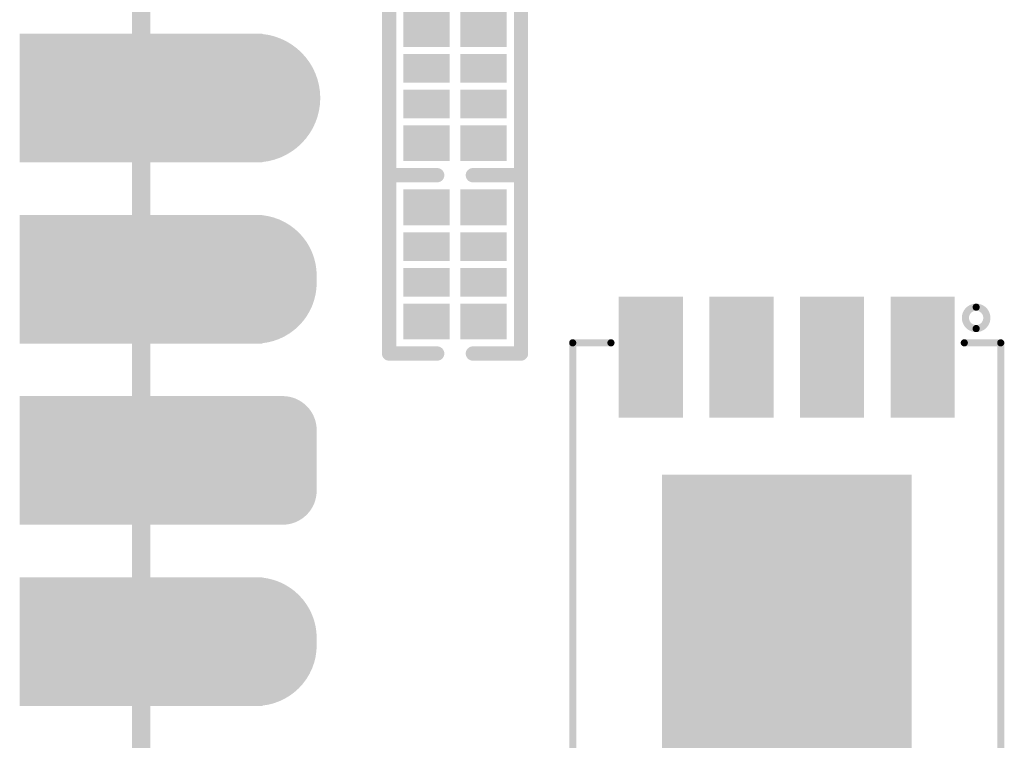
# Model space of a CAD drawing. Header units: millimetres. Extents: x 126.2 to 150.6, y 45.7 to 97.
# Tile 3 of 7: x 126.2 to 140, y 61.1 to 71.2. Entities that reach past the tile are written whole.
import ezdxf

# ---------------------------------------------------------------- set-up
doc = ezdxf.new("R2010")
doc.units = ezdxf.units.MM
for name, color, linetype in [('BottomLayer', 5, 'Continuous'), ('BottomOverlay', 54, 'Continuous'), ('BottomPaste', 16, 'Continuous'), ('BottomSolder', 6, 'Continuous'), ('KeepOutLayer', 6, 'Continuous'), ('MidLayer1', 16, 'Continuous'), ('MidLayer2', 76, 'Continuous'), ('MidLayer3', 90, 'Continuous'), ('MidLayer4', 156, 'Continuous'), ('MultiLayer', 9, 'Continuous'), ('PadHoleLayer', 156, 'Continuous'), ('TopLayer', 1, 'Continuous'), ('TopSolder', 216, 'Continuous')]:
    doc.layers.add(name, color=color, linetype=linetype)

# ---------------------------------------------------------------- blocks, each defined once
blk = doc.blocks.new('P_________1')
at = {"layer": 'BottomLayer', "const_width": 1.5}
for points in [[(8.89, 8.94), (8.89, 8.84)], [(8.89, 3.86), (8.89, 3.76)]]:
    blk.add_lwpolyline(points, dxfattribs=at)
at = {"layer": 'BottomLayer'}
for points, const_width in [([(8.515, 8.94, 1), (9.265, 8.94, 1)], 0.75), ([(8.515, 8.84, 1), (9.265, 8.84, 1)], 0.75), ([(8.328, 6.775, 1), (8.703, 6.775, 1)], 0.375), ([(9.078, 6.775, 1), (9.453, 6.775, 1)], 0.375), ([(8.328, 5.925, 1), (8.703, 5.925, 1)], 0.375), ([(9.078, 5.925, 1), (9.453, 5.925, 1)], 0.375), ([(8.515, 3.86, 1), (9.265, 3.86, 1)], 0.75), ([(8.515, 3.76, 1), (9.265, 3.76, 1)], 0.75), ([(8.49, 1.27, 1), (9.29, 1.27, 1)], 0.8)]:
    blk.add_lwpolyline(points, format="xyb", close=True, dxfattribs=dict(at, const_width=const_width))
for points in [[(8.9, 8.09), (12.1, 8.09), (8.9, 9.69), (12.1, 9.69)], [(9.265, 5.55), (9.265, 7.15), (8.515, 5.55), (8.515, 7.15)], [(8.9, 5.55), (12.1, 5.55), (8.9, 7.15), (12.1, 7.15)], [(9.64, 5.925), (9.64, 6.775), (8.14, 5.925), (8.14, 6.775)], [(8.9, 3.01), (12.1, 3.01), (8.9, 4.61), (12.1, 4.61)], [(8.9, 0.47), (12.1, 0.47), (8.9, 2.07), (12.1, 2.07)]]:
    blk.add_solid(points, dxfattribs=at)
at = {"layer": 'BottomSolder', "const_width": 1.703}
for points in [[(8.89, 8.94), (8.89, 8.84)], [(8.89, 3.86), (8.89, 3.76)]]:
    blk.add_lwpolyline(points, dxfattribs=at)
at = {"layer": 'BottomSolder'}
for points, const_width in [([(8.464, 8.94, 1), (9.316, 8.94, 1)], 0.852), ([(8.464, 8.84, 1), (9.316, 8.84, 1)], 0.852), ([(8.277, 6.775, 1), (8.753, 6.775, 1)], 0.477), ([(9.027, 6.775, 1), (9.503, 6.775, 1)], 0.477), ([(8.277, 5.925, 1), (8.753, 5.925, 1)], 0.477), ([(9.027, 5.925, 1), (9.503, 5.925, 1)], 0.477), ([(8.464, 3.86, 1), (9.316, 3.86, 1)], 0.852), ([(8.464, 3.76, 1), (9.316, 3.76, 1)], 0.852), ([(8.439, 1.27, 1), (9.341, 1.27, 1)], 0.902)]:
    blk.add_lwpolyline(points, format="xyb", close=True, dxfattribs=dict(at, const_width=const_width))
for points in [[(8.798, 7.988), (12.202, 7.988), (8.798, 9.792), (12.202, 9.792)], [(9.265, 5.448), (9.265, 7.252), (8.515, 5.448), (8.515, 7.252)], [(8.798, 5.448), (12.202, 5.448), (8.798, 7.252), (12.202, 7.252)], [(9.742, 5.925), (9.742, 6.775), (8.038, 5.925), (8.038, 6.775)], [(8.798, 2.908), (12.202, 2.908), (8.798, 4.712), (12.202, 4.712)], [(8.798, 0.368), (12.202, 0.368), (8.798, 2.172), (12.202, 2.172)]]:
    blk.add_solid(points, dxfattribs=at)
at = {"layer": 'MidLayer1', "const_width": 1.5}
for points in [[(8.89, 8.94), (8.89, 8.84)], [(8.89, 3.86), (8.89, 3.76)]]:
    blk.add_lwpolyline(points, dxfattribs=at)
at = {"layer": 'MidLayer1'}
for points, const_width in [([(8.515, 8.94, 1), (9.265, 8.94, 1)], 0.75), ([(8.515, 8.84, 1), (9.265, 8.84, 1)], 0.75), ([(8.328, 6.775, 1), (8.703, 6.775, 1)], 0.375), ([(9.078, 6.775, 1), (9.453, 6.775, 1)], 0.375), ([(8.328, 5.925, 1), (8.703, 5.925, 1)], 0.375), ([(9.078, 5.925, 1), (9.453, 5.925, 1)], 0.375), ([(8.515, 3.86, 1), (9.265, 3.86, 1)], 0.75), ([(8.515, 3.76, 1), (9.265, 3.76, 1)], 0.75), ([(8.49, 1.27, 1), (9.29, 1.27, 1)], 0.8)]:
    blk.add_lwpolyline(points, format="xyb", close=True, dxfattribs=dict(at, const_width=const_width))
for points in [[(8.9, 8.09), (12.1, 8.09), (8.9, 9.69), (12.1, 9.69)], [(9.265, 5.55), (9.265, 7.15), (8.515, 5.55), (8.515, 7.15)], [(8.9, 5.55), (12.1, 5.55), (8.9, 7.15), (12.1, 7.15)], [(9.64, 5.925), (9.64, 6.775), (8.14, 5.925), (8.14, 6.775)], [(8.9, 3.01), (12.1, 3.01), (8.9, 4.61), (12.1, 4.61)], [(8.9, 0.47), (12.1, 0.47), (8.9, 2.07), (12.1, 2.07)]]:
    blk.add_solid(points, dxfattribs=at)
at = {"layer": 'MidLayer2', "const_width": 1.5}
for points in [[(8.89, 8.94), (8.89, 8.84)], [(8.89, 3.86), (8.89, 3.76)]]:
    blk.add_lwpolyline(points, dxfattribs=at)
at = {"layer": 'MidLayer2'}
for points, const_width in [([(8.515, 8.94, 1), (9.265, 8.94, 1)], 0.75), ([(8.515, 8.84, 1), (9.265, 8.84, 1)], 0.75), ([(8.328, 6.775, 1), (8.703, 6.775, 1)], 0.375), ([(9.078, 6.775, 1), (9.453, 6.775, 1)], 0.375), ([(8.328, 5.925, 1), (8.703, 5.925, 1)], 0.375), ([(9.078, 5.925, 1), (9.453, 5.925, 1)], 0.375), ([(8.515, 3.86, 1), (9.265, 3.86, 1)], 0.75), ([(8.515, 3.76, 1), (9.265, 3.76, 1)], 0.75), ([(8.49, 1.27, 1), (9.29, 1.27, 1)], 0.8)]:
    blk.add_lwpolyline(points, format="xyb", close=True, dxfattribs=dict(at, const_width=const_width))
for points in [[(8.9, 8.09), (12.1, 8.09), (8.9, 9.69), (12.1, 9.69)], [(9.265, 5.55), (9.265, 7.15), (8.515, 5.55), (8.515, 7.15)], [(8.9, 5.55), (12.1, 5.55), (8.9, 7.15), (12.1, 7.15)], [(9.64, 5.925), (9.64, 6.775), (8.14, 5.925), (8.14, 6.775)], [(8.9, 3.01), (12.1, 3.01), (8.9, 4.61), (12.1, 4.61)], [(8.9, 0.47), (12.1, 0.47), (8.9, 2.07), (12.1, 2.07)]]:
    blk.add_solid(points, dxfattribs=at)
at = {"layer": 'MidLayer3', "const_width": 1.5}
for points in [[(8.89, 8.94), (8.89, 8.84)], [(8.89, 3.86), (8.89, 3.76)]]:
    blk.add_lwpolyline(points, dxfattribs=at)
at = {"layer": 'MidLayer3'}
for points, const_width in [([(8.515, 8.94, 1), (9.265, 8.94, 1)], 0.75), ([(8.515, 8.84, 1), (9.265, 8.84, 1)], 0.75), ([(8.328, 6.775, 1), (8.703, 6.775, 1)], 0.375), ([(9.078, 6.775, 1), (9.453, 6.775, 1)], 0.375), ([(8.328, 5.925, 1), (8.703, 5.925, 1)], 0.375), ([(9.078, 5.925, 1), (9.453, 5.925, 1)], 0.375), ([(8.515, 3.86, 1), (9.265, 3.86, 1)], 0.75), ([(8.515, 3.76, 1), (9.265, 3.76, 1)], 0.75), ([(8.49, 1.27, 1), (9.29, 1.27, 1)], 0.8)]:
    blk.add_lwpolyline(points, format="xyb", close=True, dxfattribs=dict(at, const_width=const_width))
for points in [[(8.9, 8.09), (12.1, 8.09), (8.9, 9.69), (12.1, 9.69)], [(9.265, 5.55), (9.265, 7.15), (8.515, 5.55), (8.515, 7.15)], [(8.9, 5.55), (12.1, 5.55), (8.9, 7.15), (12.1, 7.15)], [(9.64, 5.925), (9.64, 6.775), (8.14, 5.925), (8.14, 6.775)], [(8.9, 3.01), (12.1, 3.01), (8.9, 4.61), (12.1, 4.61)], [(8.9, 0.47), (12.1, 0.47), (8.9, 2.07), (12.1, 2.07)]]:
    blk.add_solid(points, dxfattribs=at)
at = {"layer": 'MidLayer4', "const_width": 1.5}
for points in [[(8.89, 8.94), (8.89, 8.84)], [(8.89, 3.86), (8.89, 3.76)]]:
    blk.add_lwpolyline(points, dxfattribs=at)
at = {"layer": 'MidLayer4'}
for points, const_width in [([(8.515, 8.94, 1), (9.265, 8.94, 1)], 0.75), ([(8.515, 8.84, 1), (9.265, 8.84, 1)], 0.75), ([(8.328, 6.775, 1), (8.703, 6.775, 1)], 0.375), ([(9.078, 6.775, 1), (9.453, 6.775, 1)], 0.375), ([(8.328, 5.925, 1), (8.703, 5.925, 1)], 0.375), ([(9.078, 5.925, 1), (9.453, 5.925, 1)], 0.375), ([(8.515, 3.86, 1), (9.265, 3.86, 1)], 0.75), ([(8.515, 3.76, 1), (9.265, 3.76, 1)], 0.75), ([(8.49, 1.27, 1), (9.29, 1.27, 1)], 0.8)]:
    blk.add_lwpolyline(points, format="xyb", close=True, dxfattribs=dict(at, const_width=const_width))
for points in [[(8.9, 8.09), (12.1, 8.09), (8.9, 9.69), (12.1, 9.69)], [(9.265, 5.55), (9.265, 7.15), (8.515, 5.55), (8.515, 7.15)], [(8.9, 5.55), (12.1, 5.55), (8.9, 7.15), (12.1, 7.15)], [(9.64, 5.925), (9.64, 6.775), (8.14, 5.925), (8.14, 6.775)], [(8.9, 3.01), (12.1, 3.01), (8.9, 4.61), (12.1, 4.61)], [(8.9, 0.47), (12.1, 0.47), (8.9, 2.07), (12.1, 2.07)]]:
    blk.add_solid(points, dxfattribs=at)
at = {"layer": 'MultiLayer', "const_width": 1.5}
for points in [[(8.89, 8.94), (8.89, 8.84)], [(8.89, 3.86), (8.89, 3.76)]]:
    blk.add_lwpolyline(points, dxfattribs=at)
at = {"layer": 'MultiLayer'}
for points, const_width in [([(8.515, 8.94, 1), (9.265, 8.94, 1)], 0.75), ([(8.515, 8.84, 1), (9.265, 8.84, 1)], 0.75), ([(8.328, 6.775, 1), (8.703, 6.775, 1)], 0.375), ([(9.078, 6.775, 1), (9.453, 6.775, 1)], 0.375), ([(8.328, 5.925, 1), (8.703, 5.925, 1)], 0.375), ([(9.078, 5.925, 1), (9.453, 5.925, 1)], 0.375), ([(8.515, 3.86, 1), (9.265, 3.86, 1)], 0.75), ([(8.515, 3.76, 1), (9.265, 3.76, 1)], 0.75), ([(8.49, 1.27, 1), (9.29, 1.27, 1)], 0.8)]:
    blk.add_lwpolyline(points, format="xyb", close=True, dxfattribs=dict(at, const_width=const_width))
for points in [[(8.9, 8.09), (12.1, 8.09), (8.9, 9.69), (12.1, 9.69)], [(9.265, 5.55), (9.265, 7.15), (8.515, 5.55), (8.515, 7.15)], [(8.9, 5.55), (12.1, 5.55), (8.9, 7.15), (12.1, 7.15)], [(9.64, 5.925), (9.64, 6.775), (8.14, 5.925), (8.14, 6.775)], [(8.9, 3.01), (12.1, 3.01), (8.9, 4.61), (12.1, 4.61)], [(8.9, 0.47), (12.1, 0.47), (8.9, 2.07), (12.1, 2.07)]]:
    blk.add_solid(points, dxfattribs=at)
at = {"layer": 'PadHoleLayer', "const_width": 0.5}
for points in [[(8.64, 8.89, 1), (9.14, 8.89, 1)], [(10.25, 8.89, 1), (10.75, 8.89, 1)], [(8.64, 6.35, 1), (9.14, 6.35, 1)], [(10.25, 6.35, 1), (10.75, 6.35, 1)], [(8.64, 3.81, 1), (9.14, 3.81, 1)], [(10.25, 3.81, 1), (10.75, 3.81, 1)], [(8.64, 1.27, 1), (9.14, 1.27, 1)], [(10.25, 1.27, 1), (10.75, 1.27, 1)]]:
    blk.add_lwpolyline(points, format="xyb", close=True, dxfattribs=at)
at = {"layer": 'TopLayer', "const_width": 1.5}
for points in [[(8.89, 8.94), (8.89, 8.84)], [(8.89, 3.86), (8.89, 3.76)]]:
    blk.add_lwpolyline(points, dxfattribs=at)
at = {"layer": 'TopLayer'}
for points, const_width in [([(8.515, 8.94, 1), (9.265, 8.94, 1)], 0.75), ([(8.515, 8.84, 1), (9.265, 8.84, 1)], 0.75), ([(8.328, 6.775, 1), (8.703, 6.775, 1)], 0.375), ([(9.078, 6.775, 1), (9.453, 6.775, 1)], 0.375), ([(8.328, 5.925, 1), (8.703, 5.925, 1)], 0.375), ([(9.078, 5.925, 1), (9.453, 5.925, 1)], 0.375), ([(8.515, 3.86, 1), (9.265, 3.86, 1)], 0.75), ([(8.515, 3.76, 1), (9.265, 3.76, 1)], 0.75), ([(8.49, 1.27, 1), (9.29, 1.27, 1)], 0.8)]:
    blk.add_lwpolyline(points, format="xyb", close=True, dxfattribs=dict(at, const_width=const_width))
for points in [[(8.9, 8.09), (12.1, 8.09), (8.9, 9.69), (12.1, 9.69)], [(9.265, 5.55), (9.265, 7.15), (8.515, 5.55), (8.515, 7.15)], [(8.9, 5.55), (12.1, 5.55), (8.9, 7.15), (12.1, 7.15)], [(9.64, 5.925), (9.64, 6.775), (8.14, 5.925), (8.14, 6.775)], [(8.9, 3.01), (12.1, 3.01), (8.9, 4.61), (12.1, 4.61)], [(8.9, 0.47), (12.1, 0.47), (8.9, 2.07), (12.1, 2.07)]]:
    blk.add_solid(points, dxfattribs=at)
at = {"layer": 'TopSolder', "const_width": 1.703}
for points in [[(8.89, 8.94), (8.89, 8.84)], [(8.89, 3.86), (8.89, 3.76)]]:
    blk.add_lwpolyline(points, dxfattribs=at)
at = {"layer": 'TopSolder'}
for points, const_width in [([(8.464, 8.94, 1), (9.316, 8.94, 1)], 0.852), ([(8.464, 8.84, 1), (9.316, 8.84, 1)], 0.852), ([(8.277, 6.775, 1), (8.753, 6.775, 1)], 0.477), ([(9.027, 6.775, 1), (9.503, 6.775, 1)], 0.477), ([(8.277, 5.925, 1), (8.753, 5.925, 1)], 0.477), ([(9.027, 5.925, 1), (9.503, 5.925, 1)], 0.477), ([(8.464, 3.86, 1), (9.316, 3.86, 1)], 0.852), ([(8.464, 3.76, 1), (9.316, 3.76, 1)], 0.852), ([(8.439, 1.27, 1), (9.341, 1.27, 1)], 0.902)]:
    blk.add_lwpolyline(points, format="xyb", close=True, dxfattribs=dict(at, const_width=const_width))
for points in [[(8.798, 7.988), (12.202, 7.988), (8.798, 9.792), (12.202, 9.792)], [(9.265, 5.448), (9.265, 7.252), (8.515, 5.448), (8.515, 7.252)], [(8.798, 5.448), (12.202, 5.448), (8.798, 7.252), (12.202, 7.252)], [(9.742, 5.925), (9.742, 6.775), (8.038, 5.925), (8.038, 6.775)], [(8.798, 2.908), (12.202, 2.908), (8.798, 4.712), (12.202, 4.712)], [(8.798, 0.368), (12.202, 0.368), (8.798, 2.172), (12.202, 2.172)]]:
    blk.add_solid(points, dxfattribs=at)
blk = doc.blocks.new('0402_R_4_B_3')
at = {"layer": 'BottomLayer'}
for points in [[(-0.6, 0.125), (-0.6, 0.675), (-1, 0.125), (-1, 0.675)], [(-0.1, 0.125), (-0.1, 0.675), (-0.4, 0.125), (-0.4, 0.675)], [(0.4, 0.125), (0.4, 0.675), (0.1, 0.125), (0.1, 0.675)], [(1, 0.125), (1, 0.675), (0.6, 0.125), (0.6, 0.675)], [(-0.6, -0.675), (-0.6, -0.125), (-1, -0.675), (-1, -0.125)], [(-0.1, -0.675), (-0.1, -0.125), (-0.4, -0.675), (-0.4, -0.125)], [(0.4, -0.675), (0.4, -0.125), (0.1, -0.675), (0.1, -0.125)], [(1, -0.675), (1, -0.125), (0.6, -0.675), (0.6, -0.125)]]:
    blk.add_solid(points, dxfattribs=at)
at = {"layer": 'BottomOverlay', "const_width": 0.2}
for points in [[(1.25, 0.925), (-1.25, 0.925)], [(-1.25, 0.25), (-1.25, 0.925)], [(1.25, 0.25), (1.25, 0.925)], [(-1.25, -0.925), (-1.25, -0.25)], [(1.25, -0.925), (1.25, -0.25)], [(1.25, -0.925), (-1.25, -0.925)]]:
    blk.add_lwpolyline(points, dxfattribs=at)
at = {"layer": 'BottomOverlay', "const_width": 0.1}
for points in [[(-1.3, 0.925, 1), (-1.2, 0.925, 1)], [(-1.3, 0.925, 1), (-1.2, 0.925, 1)], [(1.2, 0.925, 1), (1.3, 0.925, 1)], [(1.2, 0.925, 1), (1.3, 0.925, 1)], [(-1.3, 0.25, 1), (-1.2, 0.25, 1)], [(1.2, 0.25, 1), (1.3, 0.25, 1)], [(-1.3, -0.25, 1), (-1.2, -0.25, 1)], [(1.2, -0.25, 1), (1.3, -0.25, 1)], [(-1.3, -0.925, 1), (-1.2, -0.925, 1)], [(-1.3, -0.925, 1), (-1.2, -0.925, 1)], [(1.2, -0.925, 1), (1.3, -0.925, 1)], [(1.2, -0.925, 1), (1.3, -0.925, 1)]]:
    blk.add_lwpolyline(points, format="xyb", close=True, dxfattribs=at)
at = {"layer": 'BottomPaste'}
for points in [[(-0.6, 0.125), (-0.6, 0.675), (-1, 0.125), (-1, 0.675)], [(-0.1, 0.125), (-0.1, 0.675), (-0.4, 0.125), (-0.4, 0.675)], [(0.4, 0.125), (0.4, 0.675), (0.1, 0.125), (0.1, 0.675)], [(1, 0.125), (1, 0.675), (0.6, 0.125), (0.6, 0.675)], [(-0.6, -0.675), (-0.6, -0.125), (-1, -0.675), (-1, -0.125)], [(-0.1, -0.675), (-0.1, -0.125), (-0.4, -0.675), (-0.4, -0.125)], [(0.4, -0.675), (0.4, -0.125), (0.1, -0.675), (0.1, -0.125)], [(1, -0.675), (1, -0.125), (0.6, -0.675), (0.6, -0.125)]]:
    blk.add_solid(points, dxfattribs=at)
at = {"layer": 'BottomSolder'}
for points in [[(-0.549, 0.074), (-0.549, 0.726), (-1.051, 0.074), (-1.051, 0.726)], [(-0.049, 0.074), (-0.049, 0.726), (-0.451, 0.074), (-0.451, 0.726)], [(0.451, 0.074), (0.451, 0.726), (0.049, 0.074), (0.049, 0.726)], [(1.051, 0.074), (1.051, 0.726), (0.549, 0.074), (0.549, 0.726)], [(-0.549, -0.726), (-0.549, -0.074), (-1.051, -0.726), (-1.051, -0.074)], [(-0.049, -0.726), (-0.049, -0.074), (-0.451, -0.726), (-0.451, -0.074)], [(0.451, -0.726), (0.451, -0.074), (0.049, -0.726), (0.049, -0.074)], [(1.051, -0.726), (1.051, -0.074), (0.549, -0.726), (0.549, -0.074)]]:
    blk.add_solid(points, dxfattribs=at)
blk = doc.blocks.new('0402_R_4_B_5')
at = {"layer": 'BottomLayer'}
for points in [[(-0.6, 0.125), (-0.6, 0.675), (-1, 0.125), (-1, 0.675)], [(-0.1, 0.125), (-0.1, 0.675), (-0.4, 0.125), (-0.4, 0.675)], [(0.4, 0.125), (0.4, 0.675), (0.1, 0.125), (0.1, 0.675)], [(1, 0.125), (1, 0.675), (0.6, 0.125), (0.6, 0.675)], [(-0.6, -0.675), (-0.6, -0.125), (-1, -0.675), (-1, -0.125)], [(-0.1, -0.675), (-0.1, -0.125), (-0.4, -0.675), (-0.4, -0.125)], [(0.4, -0.675), (0.4, -0.125), (0.1, -0.675), (0.1, -0.125)], [(1, -0.675), (1, -0.125), (0.6, -0.675), (0.6, -0.125)]]:
    blk.add_solid(points, dxfattribs=at)
at = {"layer": 'BottomOverlay', "const_width": 0.2}
for points in [[(1.25, 0.925), (-1.25, 0.925)], [(-1.25, 0.25), (-1.25, 0.925)], [(1.25, 0.25), (1.25, 0.925)], [(-1.25, -0.925), (-1.25, -0.25)], [(1.25, -0.925), (1.25, -0.25)], [(1.25, -0.925), (-1.25, -0.925)]]:
    blk.add_lwpolyline(points, dxfattribs=at)
at = {"layer": 'BottomOverlay', "const_width": 0.1}
for points in [[(-1.3, 0.925, 1), (-1.2, 0.925, 1)], [(-1.3, 0.925, 1), (-1.2, 0.925, 1)], [(1.2, 0.925, 1), (1.3, 0.925, 1)], [(1.2, 0.925, 1), (1.3, 0.925, 1)], [(-1.3, 0.25, 1), (-1.2, 0.25, 1)], [(1.2, 0.25, 1), (1.3, 0.25, 1)], [(-1.3, -0.25, 1), (-1.2, -0.25, 1)], [(1.2, -0.25, 1), (1.3, -0.25, 1)], [(-1.3, -0.925, 1), (-1.2, -0.925, 1)], [(-1.3, -0.925, 1), (-1.2, -0.925, 1)], [(1.2, -0.925, 1), (1.3, -0.925, 1)], [(1.2, -0.925, 1), (1.3, -0.925, 1)]]:
    blk.add_lwpolyline(points, format="xyb", close=True, dxfattribs=at)
at = {"layer": 'BottomPaste'}
for points in [[(-0.6, 0.125), (-0.6, 0.675), (-1, 0.125), (-1, 0.675)], [(-0.1, 0.125), (-0.1, 0.675), (-0.4, 0.125), (-0.4, 0.675)], [(0.4, 0.125), (0.4, 0.675), (0.1, 0.125), (0.1, 0.675)], [(1, 0.125), (1, 0.675), (0.6, 0.125), (0.6, 0.675)], [(-0.6, -0.675), (-0.6, -0.125), (-1, -0.675), (-1, -0.125)], [(-0.1, -0.675), (-0.1, -0.125), (-0.4, -0.675), (-0.4, -0.125)], [(0.4, -0.675), (0.4, -0.125), (0.1, -0.675), (0.1, -0.125)], [(1, -0.675), (1, -0.125), (0.6, -0.675), (0.6, -0.125)]]:
    blk.add_solid(points, dxfattribs=at)
at = {"layer": 'BottomSolder'}
for points in [[(-0.549, 0.074), (-0.549, 0.726), (-1.051, 0.074), (-1.051, 0.726)], [(-0.049, 0.074), (-0.049, 0.726), (-0.451, 0.074), (-0.451, 0.726)], [(0.451, 0.074), (0.451, 0.726), (0.049, 0.074), (0.049, 0.726)], [(1.051, 0.074), (1.051, 0.726), (0.549, 0.074), (0.549, 0.726)], [(-0.549, -0.726), (-0.549, -0.074), (-1.051, -0.726), (-1.051, -0.074)], [(-0.049, -0.726), (-0.049, -0.074), (-0.451, -0.726), (-0.451, -0.074)], [(0.451, -0.726), (0.451, -0.074), (0.049, -0.726), (0.049, -0.074)], [(1.051, -0.726), (1.051, -0.074), (0.549, -0.726), (0.549, -0.074)]]:
    blk.add_solid(points, dxfattribs=at)
blk = doc.blocks.new('WSON8_8R00X6R00X0R80_T_B_14')
at = {"layer": 'BottomLayer'}
for points in [[(-4.6, 1.505), (-3, 1.505), (-4.6, 2.305), (-3, 2.305)], [(3, 1.505), (4.6, 1.505), (3, 2.305), (4.6, 2.305)], [(-2.1, -1.7), (2.1, -1.7), (-2.1, 1.7), (2.1, 1.7)], [(-4.6, 0.235), (-3, 0.235), (-4.6, 1.035), (-3, 1.035)], [(3, 0.235), (4.6, 0.235), (3, 1.035), (4.6, 1.035)], [(-4.6, -1.035), (-3, -1.035), (-4.6, -0.235), (-3, -0.235)], [(3, -1.035), (4.6, -1.035), (3, -0.235), (4.6, -0.235)], [(-4.6, -2.305), (-3, -2.305), (-4.6, -1.505), (-3, -1.505)], [(3, -2.305), (4.6, -2.305), (3, -1.505), (4.6, -1.505)]]:
    blk.add_solid(points, dxfattribs=at)
at = {"layer": 'BottomOverlay', "const_width": 0.1}
for points in [[(-4, 2.489), (-4, 3)], [(4.001, 3), (-4, 3)], [(4.001, 2.388), (4.001, 3)], [(-4, -3), (-4, -2.464)], [(4.001, -3), (4.001, -2.438)], [(4.001, -3), (-4, -3)]]:
    blk.add_lwpolyline(points, dxfattribs=at)
at = {"layer": 'BottomOverlay'}
for points, const_width in [([(-4.025, 3, 1), (-3.975, 3, 1)], 0.05), ([(-4.025, 3, 1), (-3.975, 3, 1)], 0.05), ([(3.976, 3, 1), (4.026, 3, 1)], 0.05), ([(3.976, 3, 1), (4.026, 3, 1)], 0.05), ([(-4.2, 2.655, 1), (-4.5, 2.655, 1)], 0.1), ([(-4.525, 2.655, 1), (-4.475, 2.655, 1)], 0.05), ([(-4.225, 2.655, 1), (-4.175, 2.655, 1)], 0.05), ([(-4.025, 2.489, 1), (-3.975, 2.489, 1)], 0.05), ([(3.976, 2.388, 1), (4.026, 2.388, 1)], 0.05), ([(-4.025, -2.464, 1), (-3.975, -2.464, 1)], 0.05), ([(3.976, -2.438, 1), (4.026, -2.438, 1)], 0.05), ([(-4.025, -3, 1), (-3.975, -3, 1)], 0.05), ([(-4.025, -3, 1), (-3.975, -3, 1)], 0.05), ([(3.976, -3, 1), (4.026, -3, 1)], 0.05), ([(3.976, -3, 1), (4.026, -3, 1)], 0.05)]:
    blk.add_lwpolyline(points, format="xyb", close=True, dxfattribs=dict(at, const_width=const_width))
at = {"layer": 'BottomPaste'}
for points in [[(-4.6, 1.505), (-3, 1.505), (-4.6, 2.305), (-3, 2.305)], [(3, 1.505), (4.6, 1.505), (3, 2.305), (4.6, 2.305)], [(-2.1, -1.7), (2.1, -1.7), (-2.1, 1.7), (2.1, 1.7)], [(-4.6, 0.235), (-3, 0.235), (-4.6, 1.035), (-3, 1.035)], [(3, 0.235), (4.6, 0.235), (3, 1.035), (4.6, 1.035)], [(-4.6, -1.035), (-3, -1.035), (-4.6, -0.235), (-3, -0.235)], [(3, -1.035), (4.6, -1.035), (3, -0.235), (4.6, -0.235)], [(-4.6, -2.305), (-3, -2.305), (-4.6, -1.505), (-3, -1.505)], [(3, -2.305), (4.6, -2.305), (3, -1.505), (4.6, -1.505)]]:
    blk.add_solid(points, dxfattribs=at)
at = {"layer": 'BottomSolder'}
for points in [[(-4.649, 1.455), (-2.95, 1.455), (-4.649, 2.355), (-2.95, 2.355)], [(2.95, 1.455), (4.649, 1.455), (2.95, 2.355), (4.649, 2.355)], [(-2.15, -1.75), (2.15, -1.75), (-2.15, 1.75), (2.15, 1.75)], [(-4.649, 0.185), (-2.95, 0.185), (-4.649, 1.085), (-2.95, 1.085)], [(2.95, 0.185), (4.649, 0.185), (2.95, 1.085), (4.649, 1.085)], [(-4.649, -1.085), (-2.95, -1.085), (-4.649, -0.185), (-2.95, -0.185)], [(2.95, -1.085), (4.649, -1.085), (2.95, -0.185), (4.649, -0.185)], [(-4.649, -2.355), (-2.95, -2.355), (-4.649, -1.455), (-2.95, -1.455)], [(2.95, -2.355), (4.649, -2.355), (2.95, -1.455), (4.649, -1.455)]]:
    blk.add_solid(points, dxfattribs=at)

msp = doc.modelspace()

# ---------------------------------------------------------------- linework, layer by layer
at = {"layer": 'KeepOutLayer', "const_width": 0.254}
msp.add_lwpolyline([(127.908, 46.851), (127.908, 95.851)], dxfattribs=at)

# ---------------------------------------------------------------- block references
for name, p, rotation in [('P_________1', (138.407, 71.353), 180), ('0402_R_4_B_5', (132.308, 70.251), 90), ('0402_R_4_B_3', (132.308, 67.751), 90), ('WSON8_8R00X6R00X0R80_T_B_14', (136.958, 62.651), 270)]:
    msp.add_blockref(name, p, dxfattribs=dict(rotation=rotation))

doc.saveas('drawing.dxf')
